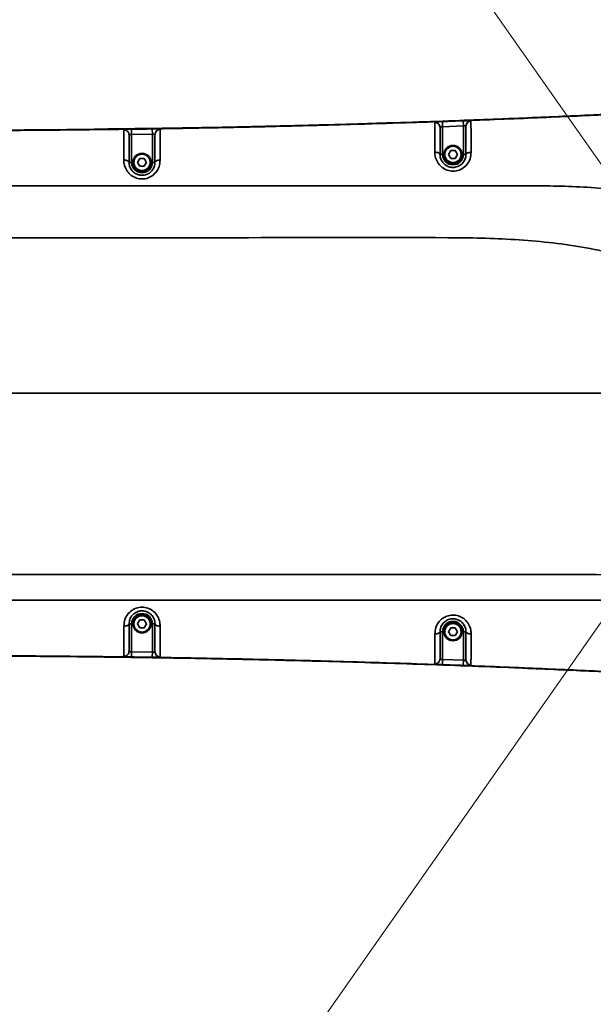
# Model space of a CAD drawing. Header units: millimetres. Extents: x -10540 to 6039, y -7467 to 6433.
# Tile 135 of 179: x -3261 to -3040, y 2427 to 2807. Entities that reach past the tile are written whole.
import ezdxf

# ---------------------------------------------------------------- set-up
doc = ezdxf.new("R2010")
doc.units = ezdxf.units.MM
doc.header["$LTSCALE"] = 8
doc.header["$PDSIZE"] = -1
doc.linetypes.add('CENTERX2', pattern=[20.32, 12.7, -2.54, 2.54, -2.54])
doc.layers.get('Defpoints').update_dxf_attribs({"true_color": 0x5e5e5e})
doc.layers.add('2细线层', color=4, linetype='Continuous', lineweight=13)
doc.layers.add('7标注层', color=4, linetype='Continuous', lineweight=13)
doc.layers.add('细实线层', color=7, linetype='Continuous')
doc.dimstyles.new('ISO-25', dxfattribs={"dimscale": 20, "dimtxt": 5, "dimasz": 6, "dimexe": 6, "dimexo": 0.625, "dimtad": 1, "dimtoh": 1, "dimdec": 0, "dimtxsty": 'Standard', "dimcen": 2.5, "dimclrd": 1, "dimclre": 1, "dimclrt": 4, "dimadec": 1, "dimazin": 2, "dimtfac": 1, "dimtdec": 0, "dimtmove": 0, "dimatfit": 0, "dimfxl": 1, "dimarcsym": 0})

# ---------------------------------------------------------------- blocks, each defined once
blk = doc.blocks.new('*D78')
at = {"layer": 'Defpoints', "color": 0, "linetype": 'ByBlock', "transparency": 16777216}
for p in [(-4976.16, 2662.54), (-2658.47, 2662.54), (-4574.67, 2472.48), (-4229.73, 2154.19), (-4257.59, 674.22)]:
    blk.add_point(p, dxfattribs=at)
at = {"layer": '细实线层', "color": 1, "linetype": 'ByBlock', "lineweight": -2, "transparency": 16777216}
blk.add_arc((-4608.18, 2662.54), 633.76, 290.86508, 349.13492, dxfattribs=at)
at = {"layer": '细实线层', "color": 1, "linetype": 'ByBlock', "transparency": 16777216}
for points in [[(-4005.7, 2544.97), (-3965.88, 2541.18), (-3974.43, 2662.54)], [(-4377.14, 2051.06), (-4387.78, 2089.62), (-4498.13, 2038.41)]]:
    blk.add_solid(points, dxfattribs=at)
at = {"layer": '细实线层', "color": 4, "linetype": 'ByBlock', "transparency": 16777216, "insert": (-4118.82, 2368.92), "char_height": 100, "attachment_point": 5, "rotation": 59.0362}
blk.add_mtext('80°', dxfattribs=at)
blk = doc.blocks.new('*D87')
at = {"layer": '2细线层', "color": 1, "linetype": 'ByBlock', "lineweight": -2, "transparency": 16777216}
for p, q in [((-4788.68, 4272.97), (-1386.54, 4272.97)), ((-1506.54, 792.54), (-1506.54, 4152.97)), ((-5173.81, 672.54), (-1386.54, 672.54))]:
    blk.add_line(p, q, dxfattribs=at)
at = {"layer": '2细线层', "color": 1, "linetype": 'ByBlock', "transparency": 16777216}
for points in [[(-1526.54, 4152.97), (-1486.54, 4152.97), (-1506.54, 4272.97)], [(-1526.54, 792.54), (-1486.54, 792.54), (-1506.54, 672.54)]]:
    blk.add_solid(points, dxfattribs=at)
at = {"layer": 'Defpoints', "color": 0, "linetype": 'ByBlock', "transparency": 16777216}
for p in [(-4801.18, 4272.97), (-1506.54, 4272.97), (-5186.31, 672.54)]:
    blk.add_point(p, dxfattribs=at)
at = {"layer": '2细线层', "color": 4, "linetype": 'ByBlock', "transparency": 16777216, "insert": (-1569.6, 2367.54), "char_height": 100, "attachment_point": 5, "rotation": 90}
blk.add_mtext('3600', dxfattribs=at)
blk = doc.blocks.new('*D93')
at = {"layer": '2细线层', "color": 1, "linetype": 'ByBlock', "lineweight": -2, "transparency": 16777216}
for p, q in [((-4801.18, 2445.04), (-4801.18, 3353.12)), ((-2975.18, 2675.04), (-2975.18, 3353.12)), ((-4681.18, 3233.12), (-3095.18, 3233.12))]:
    blk.add_line(p, q, dxfattribs=at)
at = {"layer": '2细线层', "color": 1, "linetype": 'ByBlock', "transparency": 16777216}
for points in [[(-4681.18, 3253.12), (-4681.18, 3213.12), (-4801.18, 3233.12)], [(-3095.18, 3253.12), (-3095.18, 3213.12), (-2975.18, 3233.12)]]:
    blk.add_solid(points, dxfattribs=at)
at = {"layer": 'Defpoints', "color": 0, "linetype": 'ByBlock', "transparency": 16777216}
for p in [(-2975.18, 3233.12), (-2975.18, 2662.54), (-4801.18, 2432.54)]:
    blk.add_point(p, dxfattribs=at)
at = {"layer": '2细线层', "color": 4, "linetype": 'ByBlock', "transparency": 16777216, "insert": (-3888.18, 3295.62), "char_height": 100, "attachment_point": 5}
blk.add_mtext('1826', dxfattribs=at)
blk = doc.blocks.new('*D94')
at = {"layer": '2细线层', "color": 1, "linetype": 'ByBlock', "lineweight": -2, "transparency": 16777216}
blk.add_arc((-2975.18, 2662.54), 313.74, 22.0503, 102.9497, dxfattribs=at)
at = {"layer": '2细线层', "color": 1, "linetype": 'ByBlock', "transparency": 16777216}
for points in [[(-3037.36, 2950.03), (-3053.61, 2986.58), (-3155.13, 2919.54)], [(-2664.75, 2784.15), (-2704.02, 2776.5), (-2661.44, 2662.54)]]:
    blk.add_solid(points, dxfattribs=at)
at = {"layer": 'Defpoints', "color": 0, "linetype": 'ByBlock', "transparency": 16777216}
for p in [(-3248.47, 3052.84), (-2740.8, 2871.11), (-4976.16, 2662.54), (-2975.18, 2662.54), (-2658.47, 2662.54)]:
    blk.add_point(p, dxfattribs=at)
at = {"layer": '2细线层', "color": 4, "linetype": 'ByBlock', "transparency": 16777216, "insert": (-2801.45, 2996.27), "char_height": 100, "attachment_point": 5, "rotation": 332.5}
blk.add_mtext('125°', dxfattribs=at)
blk = doc.blocks.new('*D95')
at = {"layer": '2细线层', "color": 1, "linetype": 'ByBlock', "lineweight": -2, "transparency": 16777216}
blk.add_line((-2645.97, 2662.54), (-2450.72, 2662.54), dxfattribs=at)
blk.add_arc((-2975.18, 2662.54), 404.46, 252.0622, 342.9378, dxfattribs=at)
at = {"layer": '2细线层', "color": 1, "linetype": 'ByBlock', "transparency": 16777216}
for points in [[(-2608.3, 2546.83), (-2568.74, 2540.9), (-2570.72, 2662.54)], [(-3108.66, 2259.84), (-3090.83, 2295.64), (-3207.17, 2331.23)]]:
    blk.add_solid(points, dxfattribs=at)
at = {"layer": 'Defpoints', "color": 0, "linetype": 'ByBlock', "transparency": 16777216}
for p in [(-4976.16, 2662.54), (-2975.18, 2662.54), (-2658.47, 2662.54), (-2673.04, 2393.66), (-3248.47, 2272.24)]:
    blk.add_point(p, dxfattribs=at)
at = {"layer": '2细线层', "color": 4, "linetype": 'ByBlock', "transparency": 16777216, "insert": (-2920.97, 2324.9), "char_height": 100, "attachment_point": 5, "rotation": 9.1207}
blk.add_mtext('125°', dxfattribs=at)
blk = doc.blocks.new('*D96')
at = {"layer": '2细线层', "color": 1, "linetype": 'ByBlock', "lineweight": -2, "transparency": 16777216}
for p, q in [((-2975.18, 2675.04), (-2975.18, 3353.12)), ((-2730.18, 2675.03), (-2730.18, 3353.12)), ((-3095.18, 3233.12), (-3215.18, 3233.12)), ((-2975.18, 3233.12), (-2730.18, 3233.12)), ((-2610.18, 3233.12), (-2206.68, 3233.12))]:
    blk.add_line(p, q, dxfattribs=at)
at = {"layer": '2细线层', "color": 1, "linetype": 'ByBlock', "transparency": 16777216}
for points in [[(-3095.18, 3253.12), (-3095.18, 3213.12), (-2975.18, 3233.12)], [(-2610.18, 3253.12), (-2610.18, 3213.12), (-2730.18, 3233.12)]]:
    blk.add_solid(points, dxfattribs=at)
at = {"layer": 'Defpoints', "color": 0, "linetype": 'ByBlock', "transparency": 16777216}
for p in [(-2975.18, 3233.12), (-2975.18, 2662.54), (-2730.18, 2662.53)]:
    blk.add_point(p, dxfattribs=at)
at = {"layer": '2细线层', "color": 4, "linetype": 'ByBlock', "transparency": 16777216, "insert": (-2320.87, 3295.62), "char_height": 100, "attachment_point": 5}
blk.add_mtext('245', dxfattribs=at)

msp = doc.modelspace()

# ---------------------------------------------------------------- linework, layer by layer
at = {"color": 7, "linetype": 'Continuous', "lineweight": 35}
for p, q in [((-3098.25, 2767.37), (-3098.18, 2765.38)), ((-3090.25, 2767.66), (-3090.18, 2765.67)), ((-3218.21, 2764.4), (-3218.18, 2762.41)), ((-3210.21, 2764.52), (-3210.18, 2762.53)), ((-3090.18, 2765.67), (-3098.18, 2765.38)), ((-3098.18, 2765.38), (-3098.18, 2754.67)), ((-3090.18, 2754.67), (-3090.18, 2765.67)), ((-3210.18, 2762.53), (-3218.18, 2762.41)), ((-3218.18, 2762.41), (-3218.18, 2751.62)), ((-3210.18, 2751.62), (-3210.18, 2762.53)), ((-3095.91, 2754.67), (-3095.04, 2756.17)), ((-3095.04, 2756.17), (-3093.31, 2756.17)), ((-3093.31, 2756.17), (-3092.45, 2754.67)), ((-3215.91, 2751.62), (-3215.04, 2753.12)), ((-3215.04, 2753.12), (-3213.31, 2753.12)), ((-3213.31, 2753.12), (-3212.45, 2751.62)), ((-3099.18, 2754.67), (-3098.18, 2754.67)), ((-3095.04, 2753.17), (-3095.91, 2754.67)), ((-3093.31, 2753.17), (-3095.04, 2753.17)), ((-3092.45, 2754.67), (-3093.31, 2753.17)), ((-3089.18, 2754.67), (-3090.18, 2754.67)), ((-3219.18, 2751.62), (-3218.18, 2751.62)), ((-3215.04, 2750.12), (-3215.91, 2751.62)), ((-3213.31, 2750.12), (-3215.04, 2750.12)), ((-3212.45, 2751.62), (-3213.31, 2750.12)), ((-3209.18, 2751.62), (-3210.18, 2751.62)), ((-3215.91, 2573.45), (-3215.04, 2574.95)), ((-3215.04, 2574.95), (-3213.31, 2574.95)), ((-3213.31, 2574.95), (-3212.45, 2573.45)), ((-3218.18, 2573.45), (-3219.18, 2573.45)), ((-3218.18, 2573.45), (-3218.18, 2562.67)), ((-3215.04, 2571.95), (-3215.91, 2573.45)), ((-3213.31, 2571.95), (-3215.04, 2571.95)), ((-3212.45, 2573.45), (-3213.31, 2571.95)), ((-3210.18, 2573.45), (-3209.18, 2573.45)), ((-3210.18, 2562.55), (-3210.18, 2573.45)), ((-3098.18, 2570.41), (-3099.18, 2570.41)), ((-3098.18, 2570.41), (-3098.18, 2559.7)), ((-3095.91, 2570.41), (-3095.04, 2571.91)), ((-3095.04, 2568.91), (-3095.91, 2570.41)), ((-3095.04, 2571.91), (-3093.31, 2571.91)), ((-3093.31, 2571.91), (-3092.45, 2570.41)), ((-3092.45, 2570.41), (-3093.31, 2568.91)), ((-3090.18, 2570.41), (-3089.18, 2570.41)), ((-3090.18, 2559.41), (-3090.18, 2570.41)), ((-3093.31, 2568.91), (-3095.04, 2568.91)), ((-3218.21, 2560.67), (-3218.18, 2562.67)), ((-3218.18, 2562.67), (-3210.18, 2562.55)), ((-3210.21, 2560.55), (-3210.18, 2562.55)), ((-3098.25, 2557.7), (-3098.18, 2559.7)), ((-3098.18, 2559.7), (-3090.18, 2559.41)), ((-3090.25, 2557.41), (-3090.18, 2559.41))]:
    msp.add_line(p, q, dxfattribs=at)
at = {"color": 7, "linetype": 'Continuous', "lineweight": 35, "flags": 128}
for points in [[(-3219.18, 2751.62), (-3219.22, 2751.79), (-3219.33, 2751.96), (-3219.52, 2752.11), (-3219.77, 2752.24), (-3220.08, 2752.35), (-3220.43, 2752.43), (-3220.81, 2752.48), (-3221.2, 2752.49)], [(-3209.18, 2751.62), (-3209.14, 2751.79), (-3209.03, 2751.95), (-3208.84, 2752.09), (-3208.6, 2752.22), (-3208.3, 2752.33), (-3207.96, 2752.41), (-3207.59, 2752.46), (-3207.2, 2752.48)], [(-3099.18, 2754.67), (-3099.22, 2754.84), (-3099.33, 2755), (-3099.52, 2755.14), (-3099.76, 2755.27), (-3100.07, 2755.38), (-3100.42, 2755.46), (-3100.79, 2755.5), (-3101.18, 2755.52)], [(-3089.18, 2754.67), (-3089.14, 2754.83), (-3089.03, 2754.98), (-3088.84, 2755.12), (-3088.59, 2755.25), (-3088.29, 2755.35), (-3087.94, 2755.43), (-3087.57, 2755.47), (-3087.18, 2755.49)], [(-3219.18, 2573.45), (-3219.22, 2573.28), (-3219.33, 2573.12), (-3219.52, 2572.97), (-3219.77, 2572.84), (-3220.08, 2572.73), (-3220.43, 2572.65), (-3220.81, 2572.6), (-3221.2, 2572.59)], [(-3209.18, 2573.45), (-3209.14, 2573.29), (-3209.03, 2573.13), (-3208.84, 2572.98), (-3208.6, 2572.85), (-3208.3, 2572.75), (-3207.96, 2572.67), (-3207.59, 2572.62), (-3207.2, 2572.6)], [(-3099.18, 2570.41), (-3099.22, 2570.24), (-3099.33, 2570.08), (-3099.52, 2569.93), (-3099.76, 2569.81), (-3100.07, 2569.7), (-3100.42, 2569.62), (-3100.79, 2569.57), (-3101.18, 2569.56)], [(-3089.18, 2570.41), (-3089.14, 2570.25), (-3089.03, 2570.09), (-3088.84, 2569.95), (-3088.59, 2569.83), (-3088.29, 2569.73), (-3087.94, 2569.65), (-3087.57, 2569.6), (-3087.18, 2569.59)]]:
    msp.add_lwpolyline(points, dxfattribs=at)
at = {"color": 7, "linetype": 'Continuous', "lineweight": 35}
for centre, radius in [((-3094.18, 2754.67), 3.5), ((-3094.18, 2754.67), 3.15), ((-3214.18, 2751.62), 3.5), ((-3214.18, 2751.62), 3.15), ((-3214.18, 2573.45), 3.5), ((-3214.18, 2573.45), 3.15), ((-3094.18, 2570.41), 3.5), ((-3094.18, 2570.41), 3.15)]:
    msp.add_circle(centre, radius, dxfattribs=at)
for centre, radius, start, end in [((-3087.18, 2765.58), 1.99, 91.931, 179.8326), ((-3221.17, 2762.18), 1.99, 0.1533, 90.9418), ((-3207.18, 2762.39), 1.99, 90.7828, 179.8573), ((-3101.17, 2765.08), 1.99, 0.1725, 92.1249), ((-3094.18, 2754.67), 4, 180, 0), ((-3214.18, 2751.62), 4, 180, 0), ((-3214.18, 2573.45), 4, 0, 180), ((-3094.18, 2570.41), 4, 0, 180), ((-3221.17, 2562.9), 1.99, 269.0582, 359.8467), ((-3207.18, 2562.69), 1.99, 180.1427, 269.2172), ((-3101.17, 2560), 1.99, 267.8751, 359.8275), ((-3087.18, 2559.5), 1.99, 180.1674, 268.069)]:
    msp.add_arc(centre, radius, start, end, dxfattribs=at)
for points, knots in [([(-2977.1, 2772.9), (-2978.37, 2772.86), (-2981.27, 2772.79), (-2986.16, 2772.56), (-2992.14, 2772.26), (-2999.22, 2771.88), (-3007.56, 2771.43), (-3017.18, 2770.93), (-3028.07, 2770.38), (-3040.07, 2769.79), (-3053.13, 2769.2), (-3067.19, 2768.59), (-3082.19, 2767.99), (-3098.06, 2767.4), (-3116.24, 2766.78), (-3136.78, 2766.16), (-3159.67, 2765.55), (-3183.36, 2765.02), (-3207.71, 2764.58), (-3234.32, 2764.2), (-3263.05, 2763.94), (-3293.73, 2763.83), (-3324.34, 2763.9), (-3354.64, 2764.15), (-3384.42, 2764.59), (-3413.47, 2765.21), (-3440.86, 2766), (-3466.52, 2766.93), (-3490.39, 2767.98), (-3513.18, 2769.18), (-3534.82, 2770.51), (-3555.28, 2771.94), (-3568.51, 2773.05), (-3574.92, 2773.59)], [0, 0, 0, 0, 0.006359, 0.014533, 0.024546, 0.036403, 0.050096, 0.066421, 0.084678, 0.104789, 0.126672, 0.150234, 0.175371, 0.201956, 0.229861, 0.266612, 0.304978, 0.344692, 0.385481, 0.42707, 0.478162, 0.529582, 0.580892, 0.63167, 0.681559, 0.730228, 0.777357, 0.818996, 0.858983, 0.897165, 0.933432, 0.967728, 1, 1, 1, 1]), ([(-2977.11, 2773.03), (-2979.99, 2772.93), (-2985.77, 2772.73), (-2994.65, 2772.25), (-3003.49, 2771.78), (-3012.33, 2771.31), (-3020.98, 2770.87), (-3031.33, 2770.35), (-3043.31, 2769.77), (-3056.91, 2769.16), (-3078.24, 2768.26), (-3107.39, 2767.17), (-3146.67, 2765.98), (-3188.3, 2765.01), (-3232.18, 2764.33), (-3270.76, 2764.02), (-3304.03, 2763.97), (-3332.05, 2764.08), (-3360.18, 2764.35), (-3388.16, 2764.79), (-3416.05, 2765.41), (-3441.75, 2766.16), (-3465.63, 2767.04), (-3487.68, 2767.99), (-3510.03, 2769.13), (-3532.25, 2770.47), (-3553.93, 2771.97), (-3568.03, 2773.14), (-3574.91, 2773.72)], [0, 0, 0, 0, 0.014484, 0.029003, 0.044572, 0.058867, 0.073439, 0.08799, 0.110819, 0.133617, 0.156263, 0.217865, 0.27991, 0.353315, 0.426692, 0.5, 0.546788, 0.593549, 0.640509, 0.687871, 0.73389, 0.780389, 0.816785, 0.853763, 0.891038, 0.929048, 0.965368, 1, 1, 1, 1]), ([(-3232.62, 2764.44), (-3218.65, 2764.61), (-3184.75, 2765.02), (-3130.93, 2766.38), (-3071.15, 2768.45), (-3027.87, 2770.49), (-3004.52, 2771.72), (-3001.09, 2771.91)], [0, 0, 0, 0, 0.180864, 0.438985, 0.697227, 0.955469, 1, 1, 1, 1]), ([(-3101.25, 2767.07), (-3101.23, 2767.1), (-3101.2, 2767.16), (-3100.85, 2767.22), (-3100.17, 2767.28), (-3099.26, 2767.33), (-3098.59, 2767.36), (-3098.25, 2767.37)], [0, 0, 0, 0, 0.147625, 0.36705, 0.580807, 0.791052, 1, 1, 1, 1]), ([(-3098.25, 2767.37), (-3096.92, 2767.42), (-3094.25, 2767.52), (-3091.58, 2767.61), (-3090.25, 2767.66)], [0, 0, 0, 0, 0.499862, 1, 1, 1, 1]), ([(-3090.25, 2767.66), (-3090.02, 2767.67), (-3089.46, 2767.69), (-3088.61, 2767.71), (-3087.85, 2767.71), (-3087.35, 2767.67), (-3087.28, 2767.61), (-3087.25, 2767.57)], [0, 0, 0, 0, 0.142443, 0.35103, 0.561769, 0.777809, 1, 1, 1, 1]), ([(-3087.25, 2767.57), (-3087.25, 2767.45), (-3087.25, 2767.19), (-3087.24, 2766.35), (-3087.23, 2765.07), (-3087.21, 2763.27), (-3087.2, 2760.88), (-3087.19, 2758.18), (-3087.18, 2756.32), (-3087.18, 2755.49)], [0, 0, 0, 0, 0.1341174, 0.2679403, 0.395352, 0.5228638, 0.6922922, 0.8621358, 1, 1, 1, 1]), ([(-3221.21, 2764.17), (-3221.19, 2764.2), (-3221.16, 2764.25), (-3220.8, 2764.31), (-3220.12, 2764.36), (-3219.22, 2764.39), (-3218.54, 2764.4), (-3218.21, 2764.4)], [0, 0, 0, 0, 0.148134, 0.366998, 0.580588, 0.790909, 1, 1, 1, 1]), ([(-3221.2, 2752.49), (-3221.2, 2753.64), (-3221.2, 2755.93), (-3221.21, 2758.72), (-3221.21, 2760.82), (-3221.21, 2762.32), (-3221.21, 2763.36), (-3221.21, 2763.93), (-3221.21, 2764.11), (-3221.21, 2764.17)], [0, 0, 0, 0, 0.192793, 0.385113, 0.517479, 0.649691, 0.781892, 0.914288, 1, 1, 1, 1]), ([(-3218.21, 2764.4), (-3216.87, 2764.42), (-3214.21, 2764.46), (-3211.54, 2764.5), (-3210.21, 2764.52)], [0, 0, 0, 0, 0.500119, 1, 1, 1, 1]), ([(-3210.21, 2764.52), (-3209.98, 2764.53), (-3209.42, 2764.54), (-3208.57, 2764.54), (-3207.81, 2764.52), (-3207.3, 2764.48), (-3207.24, 2764.42), (-3207.21, 2764.39)], [0, 0, 0, 0, 0.1400826, 0.3496311, 0.5613971, 0.7779542, 1, 1, 1, 1]), ([(-3207.21, 2764.39), (-3207.21, 2764.24), (-3207.21, 2763.93), (-3207.21, 2762.82), (-3207.21, 2761.06), (-3207.21, 2758.82), (-3207.2, 2755.96), (-3207.2, 2753.73), (-3207.2, 2752.48)], [0, 0, 0, 0, 0.1613, 0.322064, 0.477562, 0.633349, 0.793642, 1, 1, 1, 1]), ([(-3101.18, 2755.52), (-3101.19, 2756.65), (-3101.19, 2758.9), (-3101.2, 2761.64), (-3101.22, 2763.71), (-3101.23, 2765.19), (-3101.24, 2766.23), (-3101.24, 2766.82), (-3101.25, 2767), (-3101.25, 2767.07)], [0, 0, 0, 0, 0.193088, 0.385697, 0.516905, 0.647955, 0.779359, 0.910951, 1, 1, 1, 1]), ([(-3098.18, 2765.38), (-3098.29, 2765.36), (-3098.52, 2765.34), (-3098.82, 2765.29), (-3099.04, 2765.23), (-3099.16, 2765.16), (-3099.17, 2765.11), (-3099.18, 2765.08)], [0, 0, 0, 0, 0.212416, 0.425444, 0.639518, 0.855725, 1, 1, 1, 1]), ([(-3099.18, 2765.08), (-3099.18, 2765.02), (-3099.18, 2764.86), (-3099.18, 2764.34), (-3099.18, 2763.44), (-3099.18, 2762.15), (-3099.18, 2760.29), (-3099.18, 2757.79), (-3099.18, 2755.71), (-3099.18, 2754.67)], [0, 0, 0, 0, 0.090715, 0.218991, 0.347058, 0.474741, 0.6026, 0.801032, 1, 1, 1, 1]), ([(-3089.18, 2765.59), (-3089.19, 2765.62), (-3089.21, 2765.68), (-3089.38, 2765.71), (-3089.63, 2765.71), (-3089.91, 2765.69), (-3090.1, 2765.67), (-3090.18, 2765.67)], [0, 0, 0, 0, 0.217489, 0.4302032, 0.6416336, 0.8540164, 1, 1, 1, 1]), ([(-3089.18, 2754.67), (-3089.18, 2755.46), (-3089.18, 2757.17), (-3089.18, 2759.67), (-3089.18, 2761.81), (-3089.18, 2763.4), (-3089.18, 2764.52), (-3089.18, 2765.25), (-3089.18, 2765.47), (-3089.18, 2765.59)], [0, 0, 0, 0, 0.145093, 0.31749, 0.489423, 0.612369, 0.735203, 0.867437, 1, 1, 1, 1]), ([(-3218.18, 2762.41), (-3218.29, 2762.4), (-3218.52, 2762.39), (-3218.81, 2762.36), (-3219.04, 2762.32), (-3219.16, 2762.26), (-3219.17, 2762.21), (-3219.18, 2762.18)], [0, 0, 0, 0, 0.212359, 0.425149, 0.638875, 0.854726, 1, 1, 1, 1]), ([(-3219.18, 2762.18), (-3219.18, 2762.12), (-3219.18, 2761.97), (-3219.18, 2761.46), (-3219.18, 2760.55), (-3219.18, 2759.24), (-3219.18, 2757.35), (-3219.18, 2754.81), (-3219.18, 2752.68), (-3219.18, 2751.62)], [0, 0, 0, 0, 0.087479, 0.216904, 0.346112, 0.475017, 0.604095, 0.801784, 1, 1, 1, 1]), ([(-3209.18, 2762.4), (-3209.19, 2762.43), (-3209.21, 2762.48), (-3209.38, 2762.52), (-3209.63, 2762.54), (-3209.92, 2762.54), (-3210.1, 2762.53), (-3210.18, 2762.53)], [0, 0, 0, 0, 0.217989, 0.432168, 0.644763, 0.857337, 1, 1, 1, 1]), ([(-3209.18, 2751.62), (-3209.18, 2752.65), (-3209.18, 2754.71), (-3209.18, 2757.34), (-3209.18, 2759.47), (-3209.18, 2761), (-3209.18, 2762.01), (-3209.18, 2762.26), (-3209.18, 2762.4)], [0, 0, 0, 0, 0.187117, 0.377401, 0.526362, 0.680913, 0.83751, 1, 1, 1, 1]), ([(-3207.2, 2752.48), (-3207.28, 2751.63), (-3207.43, 2749.96), (-3208.73, 2747.68), (-3210.64, 2746.03), (-3212.91, 2745.18), (-3215.25, 2745.15), (-3217.44, 2745.88), (-3219.29, 2747.29), (-3220.61, 2749.24), (-3221.15, 2751.07), (-3221.19, 2752.17), (-3221.2, 2752.49)], [0, 0, 0, 0, 0.118813, 0.235924, 0.344134, 0.445394, 0.543269, 0.640604, 0.739838, 0.843329, 0.953552, 1, 1, 1, 1]), ([(-3087.18, 2755.49), (-3087.25, 2754.64), (-3087.41, 2752.97), (-3088.7, 2750.69), (-3090.62, 2749.05), (-3092.9, 2748.21), (-3095.25, 2748.19), (-3097.45, 2748.93), (-3099.29, 2750.35), (-3100.6, 2752.3), (-3101.13, 2754.12), (-3101.17, 2755.21), (-3101.18, 2755.52)], [0, 0, 0, 0, 0.118315, 0.234933, 0.343697, 0.446007, 0.544857, 0.642831, 0.742284, 0.845571, 0.955215, 1, 1, 1, 1]), ([(-3099.18, 2754.67), (-3099.17, 2754.46), (-3099.14, 2753.73), (-3098.77, 2752.49), (-3097.84, 2751.14), (-3096.53, 2750.16), (-3094.95, 2749.64), (-3093.27, 2749.66), (-3091.64, 2750.25), (-3090.27, 2751.39), (-3089.34, 2752.96), (-3089.23, 2754.1), (-3089.18, 2754.67)], [0, 0, 0, 0, 0.045446, 0.15595, 0.259163, 0.357983, 0.45509, 0.55308, 0.654737, 0.763271, 0.880355, 1, 1, 1, 1]), ([(-3219.18, 2751.62), (-3219.17, 2751.4), (-3219.14, 2750.66), (-3218.76, 2749.41), (-3217.82, 2748.07), (-3216.5, 2747.1), (-3214.93, 2746.59), (-3213.26, 2746.61), (-3211.63, 2747.2), (-3210.27, 2748.34), (-3209.34, 2749.92), (-3209.23, 2751.05), (-3209.18, 2751.62)], [0, 0, 0, 0, 0.047244, 0.158621, 0.262291, 0.361053, 0.457552, 0.554449, 0.654794, 0.762427, 0.879761, 1, 1, 1, 1]), ([(-2977.1, 2725.21), (-2980.54, 2726.86), (-2987.4, 2730.15), (-2998.17, 2734.14), (-3009.27, 2737.31), (-3020.66, 2739.64), (-3032.19, 2741.23), (-3043.8, 2742.17), (-3055.13, 2742.54), (-3070.18, 2742.53), (-3111.7, 2742.54), (-3169.32, 2742.54), (-3239.04, 2742.54), (-3317.76, 2742.54), (-3376.81, 2742.54), (-3416.18, 2742.54)], [0, 0, 0, 0, 0.025854, 0.051707, 0.077931, 0.104226, 0.130587, 0.156958, 0.183245, 0.207606, 0.259137, 0.465265, 0.598949, 0.732634, 1, 1, 1, 1]), ([(-2976.99, 2692.74), (-2981.45, 2695.44), (-2990.37, 2700.85), (-3004.55, 2707.52), (-3018.35, 2712.74), (-3031.68, 2716.48), (-3044.38, 2719.04), (-3057.25, 2720.8), (-3070.21, 2721.89), (-3083.2, 2722.45), (-3117.49, 2722.7), (-3173.07, 2722.47), (-3249.97, 2722.56), (-3331, 2722.53), (-3386.41, 2722.54), (-3416.18, 2722.54)], [0, 0, 0, 0, 0.0351551, 0.0703699, 0.1055179, 0.134555, 0.1636511, 0.1928412, 0.2221008, 0.2513577, 0.2805024, 0.4533967, 0.62629, 0.7991818, 1, 1, 1, 1]), ([(-3417.16, 2662.54), (-3405.54, 2662.54), (-3381.97, 2662.54), (-3346.25, 2662.54), (-3309.9, 2662.54), (-3274.84, 2662.54), (-3241.38, 2662.54), (-3209.77, 2662.54), (-3178.68, 2662.54), (-3148.33, 2662.54), (-3118.92, 2662.54), (-3092.54, 2662.54), (-3069.18, 2662.54), (-3048.77, 2662.54), (-3029.33, 2662.54), (-3010.92, 2662.54), (-2993.59, 2662.54), (-2982.4, 2662.54), (-2977, 2662.54)], [0, 0, 0, 0, 0.079214, 0.160618, 0.243458, 0.326933, 0.399569, 0.471545, 0.542346, 0.611471, 0.678438, 0.742784, 0.791243, 0.837665, 0.881878, 0.923739, 0.963146, 1, 1, 1, 1]), ([(-3416.18, 2592.54), (-3400.76, 2592.54), (-3348.55, 2592.54), (-3287.14, 2592.54), (-3231.96, 2592.54), (-3195.16, 2592.54), (-3149.16, 2592.53), (-3093.97, 2592.56), (-3038.78, 2592.44), (-2999.78, 2592.37), (-2979.17, 2592.64), (-2976.95, 2592.67)], [0, 0, 0, 0, 0.105315, 0.356592, 0.419412, 0.482231, 0.607896, 0.733561, 0.859199, 0.984833, 1, 1, 1, 1]), ([(-3417.06, 2582.54), (-3409.47, 2582.54), (-3371.54, 2582.54), (-3308.01, 2582.54), (-3226.49, 2582.54), (-3149.73, 2582.54), (-3085.75, 2582.53), (-3034.56, 2582.55), (-3002.61, 2582.51), (-2983.46, 2582.57), (-2977.1, 2582.59)], [0, 0, 0, 0, 0.051733, 0.258666, 0.433137, 0.607604, 0.782103, 0.869364, 0.956624, 1, 1, 1, 1]), ([(-3221.2, 2572.59), (-3221.12, 2573.44), (-3220.96, 2575.13), (-3219.64, 2577.43), (-3217.7, 2579.07), (-3215.41, 2579.91), (-3213.06, 2579.91), (-3210.87, 2579.16), (-3209.05, 2577.74), (-3207.75, 2575.78), (-3207.25, 2573.97), (-3207.21, 2572.9), (-3207.2, 2572.6)], [0, 0, 0, 0, 0.120432, 0.239186, 0.348711, 0.4508, 0.549031, 0.646319, 0.745151, 0.847908, 0.957094, 1, 1, 1, 1]), ([(-3209.18, 2573.45), (-3209.19, 2573.66), (-3209.21, 2574.38), (-3209.57, 2575.61), (-3210.5, 2576.96), (-3211.8, 2577.95), (-3213.37, 2578.48), (-3215.05, 2578.47), (-3216.69, 2577.9), (-3218.07, 2576.76), (-3219.01, 2575.17), (-3219.12, 2574.03), (-3219.18, 2573.45)], [0, 0, 0, 0, 0.043568, 0.153691, 0.256443, 0.354682, 0.451076, 0.548327, 0.64956, 0.758657, 0.877879, 1, 1, 1, 1]), ([(-3101.18, 2569.56), (-3101.1, 2570.4), (-3100.94, 2572.08), (-3099.64, 2574.37), (-3097.72, 2576.01), (-3095.45, 2576.86), (-3093.11, 2576.9), (-3090.91, 2576.17), (-3089.06, 2574.76), (-3087.75, 2572.8), (-3087.22, 2570.98), (-3087.19, 2569.9), (-3087.18, 2569.59)], [0, 0, 0, 0, 0.119386, 0.237109, 0.345906, 0.447695, 0.546067, 0.643859, 0.743425, 0.846945, 0.956604, 1, 1, 1, 1]), ([(-3089.18, 2570.41), (-3089.19, 2570.61), (-3089.21, 2571.35), (-3089.58, 2572.59), (-3090.52, 2573.95), (-3091.85, 2574.93), (-3093.42, 2575.44), (-3095.09, 2575.42), (-3096.72, 2574.83), (-3098.09, 2573.69), (-3099.01, 2572.11), (-3099.12, 2570.98), (-3099.18, 2570.41)], [0, 0, 0, 0, 0.043982, 0.154607, 0.258371, 0.357648, 0.454787, 0.552295, 0.653194, 0.761374, 0.879251, 1, 1, 1, 1]), ([(-3221.21, 2560.9), (-3221.21, 2561.05), (-3221.21, 2561.36), (-3221.21, 2562.46), (-3221.21, 2564.19), (-3221.21, 2566.42), (-3221.2, 2569.23), (-3221.2, 2571.4), (-3221.2, 2572.59)], [0, 0, 0, 0, 0.161811, 0.323099, 0.479243, 0.635673, 0.800552, 1, 1, 1, 1]), ([(-3219.18, 2573.45), (-3219.18, 2572.46), (-3219.18, 2570.45), (-3219.18, 2567.88), (-3219.18, 2565.79), (-3219.18, 2564.28), (-3219.18, 2563.28), (-3219.18, 2563.02), (-3219.18, 2562.89)], [0, 0, 0, 0, 0.186022, 0.375103, 0.524822, 0.680037, 0.837086, 1, 1, 1, 1]), ([(-3209.18, 2562.68), (-3209.18, 2562.75), (-3209.18, 2562.91), (-3209.18, 2563.44), (-3209.18, 2564.37), (-3209.18, 2565.7), (-3209.18, 2567.62), (-3209.18, 2570.21), (-3209.18, 2572.37), (-3209.18, 2573.45)], [0, 0, 0, 0, 0.093998, 0.221884, 0.349559, 0.476914, 0.604441, 0.801951, 1, 1, 1, 1]), ([(-3207.2, 2572.6), (-3207.2, 2571.43), (-3207.2, 2569.09), (-3207.21, 2566.26), (-3207.21, 2564.12), (-3207.21, 2562.61), (-3207.21, 2561.55), (-3207.21, 2560.95), (-3207.21, 2560.77), (-3207.21, 2560.69)], [0, 0, 0, 0, 0.192639, 0.384794, 0.515588, 0.646227, 0.776954, 0.90787, 1, 1, 1, 1]), ([(-3099.18, 2570.41), (-3099.18, 2569.69), (-3099.18, 2568.08), (-3099.18, 2565.71), (-3099.18, 2563.62), (-3099.18, 2562.08), (-3099.18, 2561.01), (-3099.18, 2560.31), (-3099.18, 2560.1), (-3099.18, 2559.99)], [0, 0, 0, 0, 0.135808, 0.308093, 0.479928, 0.606487, 0.732958, 0.866326, 1, 1, 1, 1]), ([(-3089.18, 2559.49), (-3089.18, 2559.56), (-3089.18, 2559.73), (-3089.18, 2560.27), (-3089.18, 2561.21), (-3089.18, 2562.53), (-3089.18, 2564.46), (-3089.18, 2567.09), (-3089.18, 2569.3), (-3089.18, 2570.41)], [0, 0, 0, 0, 0.091241, 0.21639, 0.341345, 0.46574, 0.590323, 0.794864, 1, 1, 1, 1]), ([(-3101.25, 2558), (-3101.25, 2558.13), (-3101.24, 2558.37), (-3101.24, 2559.16), (-3101.23, 2560.39), (-3101.21, 2562.14), (-3101.2, 2564.46), (-3101.19, 2567.04), (-3101.18, 2568.8), (-3101.18, 2569.56)], [0, 0, 0, 0, 0.134529, 0.268786, 0.399768, 0.530829, 0.700526, 0.870626, 1, 1, 1, 1]), ([(-3087.18, 2569.59), (-3087.18, 2568.39), (-3087.19, 2566.01), (-3087.2, 2563.14), (-3087.22, 2560.99), (-3087.23, 2559.48), (-3087.24, 2558.39), (-3087.25, 2557.77), (-3087.25, 2557.58), (-3087.25, 2557.5)], [0, 0, 0, 0, 0.198554, 0.396575, 0.52443, 0.652118, 0.780966, 0.909989, 1, 1, 1, 1]), ([(-3219.18, 2562.89), (-3219.17, 2562.86), (-3219.15, 2562.8), (-3218.97, 2562.74), (-3218.72, 2562.71), (-3218.44, 2562.68), (-3218.25, 2562.67), (-3218.18, 2562.67)], [0, 0, 0, 0, 0.218741, 0.434086, 0.647548, 0.860267, 1, 1, 1, 1]), ([(-3210.18, 2562.55), (-3210.07, 2562.55), (-3209.84, 2562.54), (-3209.54, 2562.54), (-3209.31, 2562.56), (-3209.19, 2562.61), (-3209.18, 2562.66), (-3209.18, 2562.68)], [0, 0, 0, 0, 0.212892, 0.42571, 0.638895, 0.853869, 1, 1, 1, 1]), ([(-2977.1, 2552.18), (-2978.37, 2552.21), (-2981.27, 2552.29), (-2986.16, 2552.52), (-2992.14, 2552.82), (-2999.22, 2553.2), (-3007.56, 2553.64), (-3017.17, 2554.15), (-3028.07, 2554.7), (-3040.07, 2555.28), (-3053.13, 2555.88), (-3067.19, 2556.49), (-3082.19, 2557.09), (-3098.05, 2557.68), (-3116.23, 2558.29), (-3136.77, 2558.92), (-3159.66, 2559.53), (-3183.36, 2560.06), (-3207.71, 2560.5), (-3234.32, 2560.87), (-3263.05, 2561.13), (-3293.73, 2561.24), (-3324.34, 2561.18), (-3354.64, 2560.93), (-3384.42, 2560.49), (-3413.47, 2559.86), (-3440.86, 2559.08), (-3466.52, 2558.14), (-3490.39, 2557.09), (-3513.18, 2555.9), (-3534.82, 2554.57), (-3555.28, 2553.13), (-3568.51, 2552.03), (-3574.92, 2551.49)], [0, 0, 0, 0, 0.006355, 0.014526, 0.02454, 0.036402, 0.050099, 0.06642, 0.084673, 0.104786, 0.126674, 0.150238, 0.175368, 0.201946, 0.229849, 0.266602, 0.304974, 0.344691, 0.38548, 0.427067, 0.478164, 0.529583, 0.580888, 0.631672, 0.681563, 0.730224, 0.777356, 0.819001, 0.858981, 0.897161, 0.933437, 0.967732, 1, 1, 1, 1]), ([(-2977.11, 2552.05), (-2979.99, 2552.15), (-2985.77, 2552.34), (-2994.65, 2552.83), (-3003.49, 2553.29), (-3012.33, 2553.76), (-3020.98, 2554.21), (-3031.33, 2554.73), (-3043.31, 2555.3), (-3056.91, 2555.92), (-3078.24, 2556.82), (-3107.39, 2557.9), (-3143.01, 2558.99), (-3177.33, 2559.82), (-3210.26, 2560.42), (-3243.16, 2560.84), (-3274.42, 2561.06), (-3304.03, 2561.1), (-3332.05, 2560.99), (-3360.18, 2560.73), (-3388.16, 2560.29), (-3416.05, 2559.67), (-3441.75, 2558.91), (-3465.63, 2558.04), (-3487.68, 2557.09), (-3510.03, 2555.95), (-3532.25, 2554.61), (-3553.93, 2553.11), (-3568.03, 2551.94), (-3574.91, 2551.36)], [0, 0, 0, 0, 0.014483, 0.029002, 0.044571, 0.058866, 0.073438, 0.087989, 0.110818, 0.133617, 0.156262, 0.217864, 0.279909, 0.334981, 0.390032, 0.445044, 0.5, 0.546787, 0.593548, 0.640509, 0.68787, 0.73389, 0.780388, 0.816785, 0.853763, 0.891038, 0.929048, 0.965367, 1, 1, 1, 1]), ([(-3218.21, 2560.67), (-3218.43, 2560.68), (-3218.99, 2560.68), (-3219.83, 2560.71), (-3220.6, 2560.75), (-3221.11, 2560.8), (-3221.17, 2560.87), (-3221.21, 2560.9)], [0, 0, 0, 0, 0.137563, 0.347373, 0.559715, 0.777039, 1, 1, 1, 1]), ([(-3210.21, 2560.55), (-3211.54, 2560.57), (-3214.21, 2560.61), (-3216.87, 2560.65), (-3218.21, 2560.67)], [0, 0, 0, 0, 0.500119, 1, 1, 1, 1]), ([(-3207.21, 2560.69), (-3207.22, 2560.67), (-3207.26, 2560.61), (-3207.62, 2560.57), (-3208.29, 2560.54), (-3209.2, 2560.54), (-3209.87, 2560.55), (-3210.21, 2560.55)], [0, 0, 0, 0, 0.148784, 0.367065, 0.580469, 0.790838, 1, 1, 1, 1]), ([(-3099.18, 2559.99), (-3099.17, 2559.96), (-3099.15, 2559.89), (-3098.97, 2559.83), (-3098.72, 2559.77), (-3098.44, 2559.73), (-3098.25, 2559.71), (-3098.18, 2559.7)], [0, 0, 0, 0, 0.218984, 0.434802, 0.648749, 0.861776, 1, 1, 1, 1]), ([(-3090.18, 2559.41), (-3090.07, 2559.4), (-3089.84, 2559.38), (-3089.54, 2559.36), (-3089.31, 2559.37), (-3089.19, 2559.41), (-3089.18, 2559.47), (-3089.18, 2559.49)], [0, 0, 0, 0, 0.213505, 0.426384, 0.638912, 0.852924, 1, 1, 1, 1]), ([(-3098.25, 2557.7), (-3098.47, 2557.71), (-3099.02, 2557.73), (-3099.87, 2557.77), (-3100.64, 2557.83), (-3101.15, 2557.9), (-3101.21, 2557.97), (-3101.25, 2558)], [0, 0, 0, 0, 0.135979, 0.345787, 0.558343, 0.776163, 1, 1, 1, 1]), ([(-3090.25, 2557.41), (-3091.58, 2557.46), (-3094.25, 2557.56), (-3096.92, 2557.66), (-3098.25, 2557.7)], [0, 0, 0, 0, 0.499862, 1, 1, 1, 1]), ([(-3087.25, 2557.5), (-3087.27, 2557.48), (-3087.3, 2557.42), (-3087.66, 2557.38), (-3088.34, 2557.36), (-3089.24, 2557.38), (-3089.91, 2557.4), (-3090.25, 2557.41)], [0, 0, 0, 0, 0.150037, 0.368388, 0.581564, 0.791468, 1, 1, 1, 1])]:
    msp.add_open_spline(points, degree=3, knots=knots, dxfattribs=at)
at = {"layer": '2细线层', "color": 4, "linetype": 'ByBlock'}
for q in [(-3248.47, 3052.84), (-3248.47, 2272.24)]:
    msp.add_line((-2975.18, 2662.54), q, dxfattribs=at)
msp.add_arc((-4801.18, 1272.54), 3000.43, 10, 150, dxfattribs=at)
at = {"layer": '7标注层', "linetype": 'CENTERX2', "lineweight": 18}
msp.add_line((-2658.47, 2662.54), (-4976.16, 2662.54), dxfattribs=at)

# ---------------------------------------------------------------- dimensions: what is measured, and where the dimension line sits
at = {"layer": '2细线层', "color": 4, "linetype": 'ByBlock'}
dim = msp.add_linear_dim(base=(-1506.54, 4272.97), p1=(-5186.31, 672.54), p2=(-4801.18, 4272.97), angle=90, dimstyle='ISO-25', dxfattribs=at)
dim.commit()
dim.dimension.update_dxf_attribs({"geometry": '*D87', "text_midpoint": (-1506.54, 2367.54), "dimtype": 160})
dim = msp.add_linear_dim(base=(-2975.18, 3233.12), p1=(-4801.18, 2432.54), p2=(-2975.18, 2662.54), dimstyle='ISO-25', dxfattribs=at)
dim.commit()
dim.dimension.update_dxf_attribs({"geometry": '*D93', "text_midpoint": (-3888.18, 3295.62)})
dim = msp.add_linear_dim(base=(-2975.18, 3233.12), p1=(-2730.18, 2662.53), p2=(-2975.18, 2662.54), dimstyle='ISO-25', dxfattribs=at)
dim.commit()
dim.dimension.update_dxf_attribs({"geometry": '*D96', "text_midpoint": (-2320.87, 3233.12), "dimtype": 160})
dim = msp.add_angular_dim_2l(base=(-2740.8, 2871.11), line1=((-2658.47, 2662.54), (-4976.16, 2662.54)), line2=((-2975.18, 2662.54), (-3248.47, 3052.84)), dimstyle='ISO-25', dxfattribs=at)
dim.commit()
dim.dimension.update_dxf_attribs({"geometry": '*D94', "text_midpoint": (-2801.45, 2996.27)})
dim = msp.add_angular_dim_2l(base=(-2673.04, 2393.66), line1=((-2658.47, 2662.54), (-4976.16, 2662.54)), line2=((-2975.18, 2662.54), (-3248.47, 2272.24)), dimstyle='ISO-25', dxfattribs=at)
dim.commit()
dim.dimension.update_dxf_attribs({"geometry": '*D95', "text_midpoint": (-2911.06, 2263.19), "dimtype": 162})
at = {"layer": '细实线层', "color": 4, "linetype": 'ByBlock'}
dim = msp.add_angular_dim_2l(base=(-4229.73, 2154.19), line1=((-4574.67, 2472.48), (-4257.59, 674.22)), line2=((-2658.47, 2662.54), (-4976.16, 2662.54)), dimstyle='ISO-25', dxfattribs=at)
dim.commit()
dim.dimension.update_dxf_attribs({"geometry": '*D78', "text_midpoint": (-4064.74, 2336.47), "dimtype": 162})

doc.saveas('drawing.dxf')
